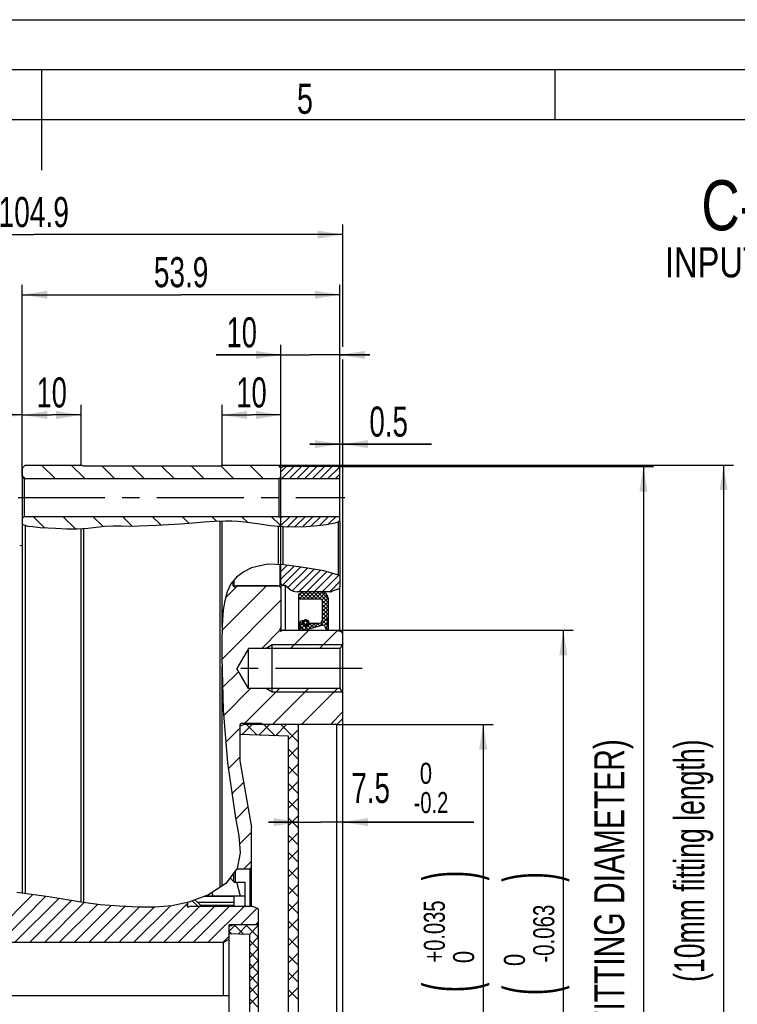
# Model space of a CAD drawing. Header units: millimetres. Extents: x 0 to 420, y 0 to 297.
# Tile 9 of 10: x 208 to 279, y 199 to 297. Entities that reach past the tile are written whole.
import ezdxf
from ezdxf.enums import TextEntityAlignment as Align

# ---------------------------------------------------------------- set-up
doc = ezdxf.new("R2010")
doc.units = ezdxf.units.MM
doc.header["$LTSCALE"] = 23.1
doc.linetypes.add('CENTER', pattern=[0.6, 0.375, -0.075, 0.075, -0.075])
doc.layers.get('0').update_dxf_attribs({"linetype": 'CONTINUOUS'})
for name, color, linetype in [('02___PRT_ALL_AXES', 7, 'CONTINUOUS'), ('7_ALL_FEATURES', 7, 'CONTINUOUS'), ('REZVALC', 7, 'CONTINUOUS')]:
    doc.layers.add(name, color=color, linetype=linetype)
doc.styles.get("Standard").update_dxf_attribs({"font": 'txt', "width": 0.8})
doc.styles.add('TEXTSTYLE_1', font='gdt', dxfattribs={"width": 0.8})
doc.dimstyles.new('DIMSTYLE_14', dxfattribs={"dimtxt": 3, "dimasz": 2.5, "dimexe": 1, "dimexo": 0, "dimgap": 0.75, "dimtad": 1, "dimdec": 3, "dimlfac": 1.7, "dimdsep": 46, "dimtxsty": 'Standard', "dimblk": '_FILLED', "dimblk1": '_FILLED', "dimblk2": '_FILLED', "dimcen": 0.09, "dimclrt": 7, "dimadec": 0, "dimazin": 0, "dimtol": 1, "dimtm": 0.046, "dimtfac": 0.7, "dimtdec": 3, "dimtofl": 0, "dimtmove": 0, "dimatfit": 3, "dimldrblk": '_FILLED', "dimfxl": 0, "dimtolj": 1, "dimarcsym": 0})
doc.dimstyles.new('DIMSTYLE_15', dxfattribs={"dimtxt": 3, "dimasz": 2.5, "dimexe": 1, "dimexo": 0, "dimgap": 0.75, "dimtad": 1, "dimdec": 3, "dimlfac": 1.7, "dimdsep": 46, "dimtxsty": 'Standard', "dimblk": '_FILLED', "dimblk1": '_FILLED', "dimblk2": '_FILLED', "dimcen": 0.09, "dimclrt": 7, "dimadec": 0, "dimazin": 0, "dimtp": 0.2, "dimtm": 0.2, "dimtfac": 1, "dimtdec": 3, "dimtofl": 0, "dimtmove": 0, "dimatfit": 3, "dimldrblk": '_FILLED', "dimfxl": 0, "dimtolj": 1, "dimarcsym": 0})
doc.dimstyles.new('DIMSTYLE_20', dxfattribs={"dimtxt": 3, "dimasz": 2.5, "dimexe": 1, "dimexo": 0, "dimgap": 0.75, "dimtad": 1, "dimdec": 4, "dimlfac": 1.7, "dimdsep": 46, "dimtxsty": 'Standard', "dimblk": '_FILLED', "dimblk1": '_FILLED', "dimblk2": '_FILLED', "dimcen": 0.09, "dimclrt": 7, "dimadec": 0, "dimazin": 0, "dimtol": 1, "dimtm": 0.1, "dimtfac": 0.7, "dimtdec": 4, "dimtofl": 0, "dimtmove": 0, "dimatfit": 3, "dimldrblk": '_FILLED', "dimfxl": 0, "dimtolj": 1, "dimarcsym": 0})
doc.dimstyles.new('DIMSTYLE_3', dxfattribs={"dimtxt": 3, "dimasz": 2.5, "dimexe": 1, "dimexo": 0, "dimgap": 0.75, "dimtad": 1, "dimdec": 3, "dimlfac": 1.7, "dimdsep": 46, "dimtxsty": 'Standard', "dimblk": '_FILLED', "dimblk1": '_FILLED', "dimblk2": '_FILLED', "dimcen": 0.09, "dimclrt": 7, "dimadec": 0, "dimazin": 0, "dimtol": 1, "dimtm": 0.2, "dimtfac": 0.7, "dimtdec": 3, "dimtofl": 0, "dimtmove": 0, "dimatfit": 3, "dimldrblk": '_FILLED', "dimfxl": 0, "dimtolj": 1, "dimarcsym": 0})
doc.dimstyles.new('DIMSTYLE_4', dxfattribs={"dimtxt": 3, "dimasz": 2.5, "dimexe": 1, "dimexo": 0, "dimgap": 0.75, "dimtad": 1, "dimdec": 3, "dimlfac": 1.7, "dimdsep": 46, "dimtxsty": 'Standard', "dimblk": '_FILLED', "dimblk1": '_FILLED', "dimblk2": '_FILLED', "dimcen": 0.09, "dimclrt": 7, "dimadec": 0, "dimazin": 0, "dimtp": 0.1, "dimtm": 0.1, "dimtfac": 1, "dimtdec": 3, "dimtofl": 0, "dimtmove": 0, "dimatfit": 3, "dimldrblk": '_FILLED', "dimfxl": 0, "dimtolj": 1, "dimarcsym": 0})
doc.dimstyles.new('DIMSTYLE_5', dxfattribs={"dimtxt": 3, "dimasz": 2.5, "dimexe": 1, "dimexo": 0, "dimgap": 0.75, "dimtad": 1, "dimdec": 3, "dimlfac": 1.7, "dimdsep": 46, "dimtxsty": 'Standard', "dimblk": '_FILLED', "dimblk1": '_FILLED', "dimblk2": '_FILLED', "dimcen": 0.09, "dimclrt": 7, "dimadec": 0, "dimazin": 0, "dimtp": 0.3, "dimtm": 0.3, "dimtfac": 1, "dimtdec": 3, "dimtofl": 0, "dimtmove": 0, "dimatfit": 3, "dimldrblk": '_FILLED', "dimfxl": 0, "dimtolj": 1, "dimarcsym": 0})
doc.dimstyles.new('DIMSTYLE_6', dxfattribs={"dimtxt": 3, "dimasz": 2.5, "dimexe": 1, "dimexo": 0, "dimgap": 0.75, "dimtad": 1, "dimdec": 3, "dimlfac": 1.7, "dimdsep": 46, "dimtxsty": 'Standard', "dimblk": '_FILLED', "dimblk1": '_FILLED', "dimblk2": '_FILLED', "dimcen": 0.09, "dimclrt": 7, "dimadec": 0, "dimazin": 0, "dimtol": 1, "dimtp": 0.035, "dimtfac": 0.7, "dimtdec": 3, "dimtofl": 0, "dimtmove": 0, "dimatfit": 3, "dimldrblk": '_FILLED', "dimfxl": 0, "dimtolj": 1, "dimarcsym": 0})
doc.dimstyles.new('DIMSTYLE_7', dxfattribs={"dimtxt": 3, "dimasz": 2.5, "dimexe": 1, "dimexo": 0, "dimgap": 0.75, "dimtad": 1, "dimdec": 3, "dimlfac": 1.7, "dimdsep": 46, "dimtxsty": 'Standard', "dimblk": '_FILLED', "dimblk1": '_FILLED', "dimblk2": '_FILLED', "dimcen": 0.09, "dimclrt": 7, "dimadec": 0, "dimazin": 0, "dimtol": 1, "dimtm": 0.063, "dimtfac": 0.7, "dimtdec": 3, "dimtofl": 0, "dimtmove": 0, "dimatfit": 3, "dimldrblk": '_FILLED', "dimfxl": 0, "dimtolj": 1, "dimarcsym": 0})

# ---------------------------------------------------------------- blocks, each defined once
blk = doc.blocks.new('_FILLED')
at = {"color": 0, "linetype": 'ByBlock'}
blk.add_solid([(0, 0), (-1, 0.16), (-1, -0.16)], dxfattribs=at)
blk = doc.blocks.new('*D5')
at = {"color": 7, "linetype": 'Continuous'}
for p, q in [((235.661, 216.927), (232.661, 216.927)), ((232.661, 216.927), (237.867, 216.927)), ((253.136, 216.927), (237.867, 216.927)), ((240.073, 216.927), (253.136, 216.927))]:
    blk.add_line(p, q, dxfattribs=at)
at = {"color": 7, "linetype": 'Continuous', "xscale": 2.5, "yscale": 2.5, "zscale": 2.5}
blk.add_blockref('_FILLED', (235.661, 216.927), dxfattribs=at)
at = {"color": 7, "linetype": 'Continuous', "xscale": 2.5, "yscale": 2.5, "zscale": 2.5, "rotation": 180}
blk.add_blockref('_FILLED', (240.073, 216.927), dxfattribs=at)
at = {"color": 7, "linetype": 'Continuous'}
for s, height, width, p in [(' 0', 2.1, 0.785714, (247.136, 220.752)), ('7.5', 3, 0.690476, (240.922, 218.84)), ('-0.2', 2.1, 0.714286, (247.136, 217.827))]:
    blk.add_text(s, height=height, dxfattribs=dict(at, width=width)).set_placement(p)
blk = doc.blocks.new('*D6')
at = {"color": 7, "linetype": 'Continuous'}
for p, q in [((239.779, 251.236), (239.779, 255.646)), ((240.073, 235.56), (240.073, 255.646)), ((239.779, 254.646), (236.779, 254.646)), ((236.779, 254.646), (239.926, 254.646)), ((248.935, 254.646), (239.926, 254.646)), ((240.073, 254.646), (248.935, 254.646))]:
    blk.add_line(p, q, dxfattribs=at)
at = {"color": 7, "linetype": 'Continuous', "xscale": 2.5, "yscale": 2.5, "zscale": 2.5}
blk.add_blockref('_FILLED', (239.779, 254.646), dxfattribs=at)
at = {"color": 7, "linetype": 'Continuous', "xscale": 2.5, "yscale": 2.5, "zscale": 2.5, "rotation": 180}
blk.add_blockref('_FILLED', (240.073, 254.646), dxfattribs=at)
at = {"color": 7, "linetype": 'Continuous', "width": 0.690476}
blk.add_text('0.5', height=3, dxfattribs=at).set_placement((242.72, 255.396))
blk = doc.blocks.new('*D7')
at = {"color": 7, "linetype": 'Continuous'}
for p, q in [((178.367, 238.797), (178.367, 276.555)), ((240.073, 264.368), (240.073, 276.555)), ((178.367, 275.555), (209.22, 275.555)), ((240.073, 275.555), (209.22, 275.555)), ((240.073, 232.109), (240.073, 263.108))]:
    blk.add_line(p, q, dxfattribs=at)
at = {"color": 7, "linetype": 'Continuous', "xscale": 2.5, "yscale": 2.5, "zscale": 2.5, "rotation": 180}
blk.add_blockref('_FILLED', (178.367, 275.555), dxfattribs=at)
at = {"color": 7, "linetype": 'Continuous', "xscale": 2.5, "yscale": 2.5, "zscale": 2.5}
blk.add_blockref('_FILLED', (240.073, 275.555), dxfattribs=at)
at = {"color": 7, "linetype": 'Continuous', "width": 0.7}
blk.add_text('104.9', height=3, dxfattribs=at).set_placement((209.22, 276.305), align=Align.CENTER)
blk = doc.blocks.new('*D8')
at = {"color": 7, "linetype": 'Continuous'}
for p, q in [((208.073, 252.261), (208.073, 270.555)), ((239.779, 251.591), (239.779, 270.555)), ((208.073, 269.555), (223.926, 269.555)), ((239.779, 269.555), (223.926, 269.555))]:
    blk.add_line(p, q, dxfattribs=at)
at = {"color": 7, "linetype": 'Continuous', "xscale": 2.5, "yscale": 2.5, "zscale": 2.5, "rotation": 180}
blk.add_blockref('_FILLED', (208.073, 269.555), dxfattribs=at)
at = {"color": 7, "linetype": 'Continuous', "xscale": 2.5, "yscale": 2.5, "zscale": 2.5}
blk.add_blockref('_FILLED', (239.779, 269.555), dxfattribs=at)
at = {"color": 7, "linetype": 'Continuous', "width": 0.696429}
blk.add_text('53.9', height=3, dxfattribs=at).set_placement((223.926, 270.305), align=Align.CENTER)
blk = doc.blocks.new('*D9')
at = {"color": 7, "linetype": 'Continuous'}
for p, q in [((239.484, 226.673), (255.073, 226.673)), ((254.073, 226.673), (254.073, 197.261)), ((254.073, 167.849), (254.073, 197.261)), ((243.881, 167.849), (255.073, 167.849))]:
    blk.add_line(p, q, dxfattribs=at)
at = {"color": 7, "linetype": 'Continuous', "xscale": 2.5, "yscale": 2.5, "zscale": 2.5}
for p, rotation in [((254.073, 226.673), 90), ((254.073, 167.849), 270)]:
    blk.add_blockref('_FILLED', p, dxfattribs=dict(at, rotation=rotation))
at = {"color": 7, "linetype": 'Continuous'}
for s, height, width, p in [(')', 5.025, 0.428571, (253.173, 211.588)), ('+0.035', 2.1, 0.714286, (250.248, 206.011)), (' 0', 2.1, 0.785714, (253.173, 203.161)), ('(', 5.025, 0.428571, (253.173, 200.434)), ('100 H7', 3, 0.75, (252.16, 192.608))]:
    blk.add_text(s, height=height, rotation=90, dxfattribs=dict(at, width=width)).set_placement(p, align=Align.CENTER)
at = {"color": 7, "linetype": 'Continuous', "style": 'TEXTSTYLE_1'}
blk.add_text('n', height=3, rotation=90, dxfattribs=at).set_placement((252.16, 183.858), align=Align.CENTER)
blk = doc.blocks.new('*D10')
at = {"color": 7, "linetype": 'Continuous'}
for p, q in [((239.484, 236.085), (263.073, 236.085)), ((262.073, 236.085), (262.073, 197.261)), ((262.073, 158.438), (262.073, 197.261)), ((239.484, 158.438), (263.073, 158.438))]:
    blk.add_line(p, q, dxfattribs=at)
at = {"color": 7, "linetype": 'Continuous', "xscale": 2.5, "yscale": 2.5, "zscale": 2.5}
for p, rotation in [((262.073, 236.085), 90), ((262.073, 158.438), 270)]:
    blk.add_blockref('_FILLED', p, dxfattribs=dict(at, rotation=rotation))
at = {"color": 7, "linetype": 'Continuous'}
for s, height, width, p in [(')', 5.025, 0.428571, (261.173, 211.449)), ('-0.063', 2.1, 0.72619, (261.173, 205.797)), (' 0', 2.1, 0.785714, (258.248, 202.872)), ('(', 5.025, 0.428571, (261.173, 200.145)), ('132 h8', 3, 0.72619, (260.16, 192.533))]:
    blk.add_text(s, height=height, rotation=90, dxfattribs=dict(at, width=width)).set_placement(p, align=Align.CENTER)
at = {"color": 7, "linetype": 'Continuous', "style": 'TEXTSTYLE_1'}
blk.add_text('n', height=3, rotation=90, dxfattribs=at).set_placement((260.16, 183.997), align=Align.CENTER)
blk = doc.blocks.new('*D27')
at = {"color": 7, "linetype": 'Continuous'}
for p, q in [((233.602, 252.555), (279.073, 252.555)), ((278.073, 252.555), (278.073, 197.261)), ((278.073, 141.967), (278.073, 197.261)), ((233.602, 141.967), (245.194, 141.967)), ((246.01, 141.967), (279.073, 141.967))]:
    blk.add_line(p, q, dxfattribs=at)
at = {"color": 7, "linetype": 'Continuous', "xscale": 2.5, "yscale": 2.5, "zscale": 2.5}
for p, rotation in [((278.073, 252.555), 90), ((278.073, 141.967), 270)]:
    blk.add_blockref('_FILLED', p, dxfattribs=dict(at, rotation=rotation))
at = {"color": 7, "linetype": 'Continuous'}
for s, height, width, p in [(' (10mm fitting length)', 3, 0.661255, (276.16, 212.708)), (')', 5.025, 0.428571, (277.173, 189.809)), ('-0.046', 2.1, 0.738095, (277.173, 184.083)), (' 0', 2.1, 0.785714, (274.248, 181.083)), ('(', 5.025, 0.428571, (277.173, 178.356)), ('188 h7', 3, 0.738095, (276.16, 170.636))]:
    blk.add_text(s, height=height, rotation=90, dxfattribs=dict(at, width=width)).set_placement(p, align=Align.CENTER)
at = {"color": 7, "linetype": 'Continuous', "style": 'TEXTSTYLE_1'}
blk.add_text('n', height=3, rotation=90, dxfattribs=at).set_placement((276.16, 161.993), align=Align.CENTER)
blk = doc.blocks.new('*D36')
at = {"color": 7, "linetype": 'Continuous'}
for p, q in [((208.073, 251.379), (208.073, 258.555)), ((213.955, 252.555), (213.955, 258.555)), ((208.073, 257.555), (211.014, 257.555)), ((213.955, 257.555), (211.014, 257.555))]:
    blk.add_line(p, q, dxfattribs=at)
at = {"color": 7, "linetype": 'Continuous', "xscale": 2.5, "yscale": 2.5, "zscale": 2.5, "rotation": 180}
blk.add_blockref('_FILLED', (208.073, 257.555), dxfattribs=at)
at = {"color": 7, "linetype": 'Continuous', "xscale": 2.5, "yscale": 2.5, "zscale": 2.5}
blk.add_blockref('_FILLED', (213.955, 257.555), dxfattribs=at)
at = {"color": 7, "linetype": 'Continuous', "width": 0.678571}
blk.add_text('10', height=3, dxfattribs=at).set_placement((211.014, 258.305), align=Align.CENTER)
blk = doc.blocks.new('*D37')
at = {"color": 7, "linetype": 'Continuous'}
for p, q in [((228.014, 252.555), (228.014, 258.555)), ((233.896, 252.261), (233.896, 258.555)), ((228.014, 257.555), (230.955, 257.555)), ((233.896, 257.555), (230.955, 257.555))]:
    blk.add_line(p, q, dxfattribs=at)
at = {"color": 7, "linetype": 'Continuous', "xscale": 2.5, "yscale": 2.5, "zscale": 2.5, "rotation": 180}
blk.add_blockref('_FILLED', (228.014, 257.555), dxfattribs=at)
at = {"color": 7, "linetype": 'Continuous', "xscale": 2.5, "yscale": 2.5, "zscale": 2.5}
blk.add_blockref('_FILLED', (233.896, 257.555), dxfattribs=at)
at = {"color": 7, "linetype": 'Continuous', "width": 0.678571}
blk.add_text('10', height=3, dxfattribs=at).set_placement((230.955, 258.305), align=Align.CENTER)
blk = doc.blocks.new('*D47')
at = {"color": 7, "linetype": 'Continuous'}
for p, q in [((201.014, 244.614), (201.014, 258.555)), ((208.073, 252.261), (208.073, 258.555)), ((201.014, 257.555), (204.543, 257.555)), ((208.073, 257.555), (204.543, 257.555))]:
    blk.add_line(p, q, dxfattribs=at)
at = {"color": 7, "linetype": 'Continuous', "xscale": 2.5, "yscale": 2.5, "zscale": 2.5, "rotation": 180}
blk.add_blockref('_FILLED', (201.014, 257.555), dxfattribs=at)
at = {"color": 7, "linetype": 'Continuous', "xscale": 2.5, "yscale": 2.5, "zscale": 2.5}
blk.add_blockref('_FILLED', (208.073, 257.555), dxfattribs=at)
at = {"color": 7, "linetype": 'Continuous', "width": 0.678571}
blk.add_text('12', height=3, dxfattribs=at).set_placement((204.543, 258.305), align=Align.CENTER)
blk = doc.blocks.new('*D49')
at = {"color": 7, "linetype": 'Continuous'}
for p, q in [((233.896, 251.202), (233.896, 264.555)), ((239.779, 251.202), (239.779, 264.555)), ((233.896, 263.555), (227.424, 263.555)), ((227.424, 263.555), (236.837, 263.555)), ((242.779, 263.555), (236.837, 263.555)), ((239.779, 263.555), (242.779, 263.555))]:
    blk.add_line(p, q, dxfattribs=at)
at = {"color": 7, "linetype": 'Continuous', "xscale": 2.5, "yscale": 2.5, "zscale": 2.5}
blk.add_blockref('_FILLED', (233.896, 263.555), dxfattribs=at)
at = {"color": 7, "linetype": 'Continuous', "xscale": 2.5, "yscale": 2.5, "zscale": 2.5, "rotation": 180}
blk.add_blockref('_FILLED', (239.779, 263.555), dxfattribs=at)
at = {"color": 7, "linetype": 'Continuous', "width": 0.678571}
blk.add_text('10', height=3, dxfattribs=at).set_placement((231.495, 264.305), align=Align.RIGHT)
blk = doc.blocks.new('*D55')
at = {"color": 7, "linetype": 'Continuous'}
for p, q in [((239.625, 252.408), (271.073, 252.408)), ((270.073, 252.408), (270.073, 197.261)), ((270.073, 142.114), (270.073, 197.261)), ((239.567, 142.114), (244.953, 142.114)), ((245.706, 142.114), (271.073, 142.114))]:
    blk.add_line(p, q, dxfattribs=at)
at = {"color": 7, "linetype": 'Continuous', "xscale": 2.5, "yscale": 2.5, "zscale": 2.5}
for p, rotation in [((270.073, 252.408), 90), ((270.073, 142.114), 270)]:
    blk.add_blockref('_FILLED', p, dxfattribs=dict(at, rotation=rotation))
at = {"color": 7, "linetype": 'Continuous'}
for s, height, width, p in [(' (NO FITTING DIAMETER)', 3, 0.745671, (268.16, 207.179)), ('-0.1', 2.1, 0.660714, (269.173, 179.797)), (' 0', 2.1, 0.785714, (266.248, 178.672)), ('187.5', 3, 0.685714, (268.16, 171.879))]:
    blk.add_text(s, height=height, rotation=90, dxfattribs=dict(at, width=width)).set_placement(p, align=Align.CENTER)
at = {"color": 7, "linetype": 'Continuous', "style": 'TEXTSTYLE_1'}
blk.add_text('n', height=3, rotation=90, dxfattribs=at).set_placement((268.16, 164.736), align=Align.CENTER)

msp = doc.modelspace()

# ---------------------------------------------------------------- linework, layer by layer
at = {"color": 7, "linetype": 'Continuous'}
for p, q in [((10, 297), (410, 297)), ((415, 292), (15, 292)), ((210, 292), (210, 282)), ((261.25, 287), (261.25, 292)), ((410, 287), (20, 287)), ((208.366838, 252.55529), (208.07272, 252.261172)), ((208.366838, 252.55529), (213.955073, 252.55529)), ((209.990023, 252.55529), (211.342964, 251.202349)), ((212.959871, 252.55529), (214.312812, 251.202349)), ((214.181071, 252.437643), (213.955073, 252.55529)), ((227.787899, 252.437643), (228.013897, 252.55529)), ((228.013897, 252.55529), (233.602132, 252.55529)), ((230.778962, 252.55529), (232.131903, 251.202349)), ((233.602132, 252.55529), (233.896249, 252.261172)), ((208.07272, 252.261172), (208.07272, 209.832406)), ((227.787899, 252.437643), (214.181071, 252.437643)), ((216.047367, 252.437643), (217.282661, 251.202349)), ((219.017215, 252.437643), (220.252509, 251.202349)), ((221.987064, 252.437643), (223.222358, 251.202349)), ((224.956912, 252.437643), (226.192206, 251.202349)), ((227.879221, 252.485182), (229.162055, 251.202349)), ((234.072724, 252.408231), (233.896249, 252.231756)), ((234.413754, 252.408231), (233.896249, 251.890726)), ((233.896249, 240.73176), (233.896249, 252.261172)), ((235.179306, 252.408231), (233.973423, 251.202349)), ((239.602114, 252.408231), (234.072724, 252.408231)), ((235.944857, 252.408231), (234.738975, 251.202349)), ((236.710409, 252.408231), (235.504527, 251.202349)), ((237.475961, 252.408231), (236.270078, 251.202349)), ((238.241512, 252.408231), (237.03563, 251.202349)), ((239.007064, 252.408231), (237.801182, 251.202349)), ((239.687365, 252.32298), (238.566733, 251.202349)), ((239.778602, 251.648666), (239.332285, 251.202349)), ((239.602114, 252.408231), (239.778602, 252.231743)), ((239.778602, 246.914406), (239.778602, 252.231743)), ((208.07272, 251.502744), (208.373116, 251.202349)), ((208.07272, 251.378819), (208.249191, 251.202349)), ((208.249191, 251.202349), (208.249191, 247.437643)), ((208.249191, 251.202349), (233.719779, 251.202349)), ((233.896249, 251.378819), (233.719779, 251.202349)), ((233.719779, 247.437643), (233.719779, 251.202349)), ((233.896249, 251.202349), (239.778602, 251.202349)), ((208.07272, 247.261172), (208.249191, 247.437643)), ((208.254302, 246.557014), (208.07272, 246.657916)), ((208.249191, 247.437643), (233.719779, 247.437643)), ((209.167973, 247.437643), (210.335638, 246.269977)), ((212.137821, 247.437643), (213.419909, 246.155555)), ((215.10767, 247.437643), (216.133695, 246.411617)), ((218.077518, 247.437643), (219.080128, 246.435033)), ((221.047367, 247.437643), (221.921893, 246.563117)), ((223.882123, 246.671202), (222.678796, 246.604333)), ((225.085015, 246.754302), (223.882123, 246.671202)), ((224.017215, 247.437643), (224.725399, 246.729459)), ((226.18004, 246.848755), (225.085015, 246.754302)), ((227.275192, 246.932696), (226.18004, 246.848755)), ((226.987064, 247.437643), (227.484912, 246.939795)), ((228.371319, 246.969798), (227.275192, 246.932696)), ((227.787899, 246.95005), (227.787899, 210.414449)), ((228.013897, 236.431667), (228.013897, 246.9577)), ((229.000504, 246.957492), (228.371319, 246.969798)), ((229.629347, 246.92064), (229.000504, 246.957492)), ((230.256903, 246.86205), (229.629347, 246.92064)), ((229.956912, 247.437643), (230.574515, 246.82004)), ((231.550202, 246.690987), (230.256903, 246.86205)), ((232.840869, 246.506728), (231.550202, 246.690987)), ((232.926761, 247.437643), (233.784984, 246.579419)), ((233.896249, 247.261172), (233.719779, 247.437643)), ((234.036476, 247.437643), (233.896249, 247.297416)), ((234.802028, 247.437643), (233.896249, 246.531865)), ((233.896249, 247.437643), (239.778602, 247.437643)), ((235.567579, 247.437643), (234.4986, 246.368664)), ((236.333131, 247.437643), (235.246581, 246.351093)), ((237.098682, 247.437643), (236.041271, 246.380231)), ((237.864234, 247.437643), (236.857351, 246.43076)), ((238.629786, 247.437643), (237.695983, 246.50384)), ((239.2627, 246.747239), (238.400363, 246.584009)), ((239.395337, 247.437643), (238.574705, 246.61701)), ((239.778602, 246.914406), (239.2627, 246.747239)), ((239.778602, 247.055356), (239.570088, 246.846841)), ((208.658991, 246.442877), (208.254302, 246.557014)), ((208.366838, 246.525275), (208.366838, 209.794145)), ((209.084488, 246.377186), (208.658991, 246.442877)), ((209.868419, 246.29914), (209.084488, 246.377186)), ((210.636542, 246.251196), (209.868419, 246.29914)), ((211.401063, 246.215564), (210.636542, 246.251196)), ((212.47509, 246.168221), (211.401063, 246.215564)), ((213.555873, 246.153732), (212.47509, 246.168221)), ((214.633493, 246.215564), (213.555873, 246.153732)), ((213.955073, 208.93263), (213.955073, 246.176638)), ((214.181071, 246.189605), (214.181071, 208.903523)), ((215.190911, 246.287394), (214.633493, 246.215564)), ((215.746901, 246.367352), (215.190911, 246.287394)), ((216.303581, 246.431059), (215.746901, 246.367352)), ((217.144941, 246.463865), (216.303581, 246.431059)), ((217.989888, 246.4491), (217.144941, 246.463865)), ((218.835651, 246.431059), (217.989888, 246.4491)), ((219.716669, 246.445379), (218.835651, 246.431059)), ((220.596346, 246.487061), (219.716669, 246.445379)), ((221.475469, 246.538807), (220.596346, 246.487061)), ((222.678796, 246.604333), (221.475469, 246.538807)), ((234.135819, 246.377186), (232.840869, 246.506728)), ((233.602132, 246.430574), (233.602132, 242.627935)), ((235.267683, 246.350598), (234.135819, 246.377186)), ((236.401274, 246.394021), (235.267683, 246.350598)), ((237.52987, 246.484933), (236.401274, 246.394021)), ((238.400363, 246.584009), (237.52987, 246.484933)), ((230.177182, 241.90924), (229.4702, 241.369343)), ((230.965367, 242.305396), (230.177182, 241.90924)), ((232.540464, 242.653051), (230.965367, 242.305396)), ((234.193356, 242.613949), (232.540464, 242.653051)), ((234.526939, 242.569244), (233.896249, 241.938555)), ((235.20202, 242.478774), (233.896249, 241.173003)), ((235.877102, 242.388303), (234.047657, 240.558858)), ((235.926249, 242.381717), (234.193356, 242.613949)), ((236.53584, 242.28149), (234.577837, 240.323487)), ((237.193294, 242.173393), (235.029084, 240.009182)), ((237.850749, 242.065296), (235.693684, 239.908231)), ((238.157713, 242.014826), (235.926249, 242.381717)), ((238.475224, 241.924219), (236.459236, 239.908231)), ((239.070815, 241.754258), (237.224787, 239.908231)), ((239.778602, 241.55228), (238.157713, 242.014826)), ((229.4702, 241.369343), (228.904693, 240.702649)), ((229.190367, 240.927099), (229.099306, 240.752172)), ((239.666405, 241.584297), (237.990339, 239.908231)), ((239.778602, 240.930943), (238.755891, 239.908231)), ((239.778602, 241.55228), (239.778602, 240.435324)), ((232.437, 240.496466), (228.005125, 236.064591)), ((228.511452, 239.900034), (228.276484, 239.021167)), ((229.549945, 240.496466), (228.350138, 239.296659)), ((228.904693, 240.702649), (228.511452, 239.900034)), ((229.190367, 240.614113), (229.190367, 240.581177)), ((229.535089, 240.496466), (229.416661, 240.434817)), ((233.602131, 240.496466), (229.535089, 240.496466)), ((233.602131, 240.496466), (233.780135, 240.431678)), ((233.896249, 240.624962), (233.896249, 240.372135)), ((233.896249, 240.26585), (233.896249, 235.996556)), ((234.301585, 240.55529), (234.07272, 240.55529)), ((234.301585, 240.55529), (234.301585, 236.084701)), ((234.7447, 240.183473), (234.301585, 240.55529)), ((238.844389, 239.908231), (235.50092, 239.908231)), ((235.660955, 239.672937), (236.131544, 239.908231)), ((235.993076, 239.838997), (235.660955, 239.506876)), ((236.454877, 239.908231), (235.748995, 239.202349)), ((236.014055, 239.849486), (236.661193, 239.202349)), ((236.847445, 239.908231), (236.141562, 239.202349)), ((236.347878, 239.908231), (237.05376, 239.202349)), ((237.240012, 239.908231), (236.53413, 239.202349)), ((236.740445, 239.908231), (237.446327, 239.202349)), ((237.632579, 239.908231), (236.926697, 239.202349)), ((237.133012, 239.908231), (237.839139, 239.202105)), ((238.018597, 239.901681), (237.319264, 239.202349)), ((237.52558, 239.908231), (238.602132, 238.831679)), ((238.310466, 239.800982), (237.711832, 239.202349)), ((237.918147, 239.908231), (238.602132, 239.224246)), ((239.585079, 240.158944), (238.944983, 239.925968)), ((239.778602, 235.941038), (239.778602, 240.329254)), ((233.896249, 239.068659), (227.994781, 233.167191)), ((228.276484, 239.021167), (228.14148, 238.107727)), ((235.660955, 239.672937), (235.660955, 236.084701)), ((235.660955, 239.417451), (235.876058, 239.202349)), ((235.660955, 239.202349), (237.837426, 239.202349)), ((235.752343, 239.718631), (236.268625, 239.202349)), ((238.503186, 239.601135), (237.997808, 239.095758)), ((238.013653, 239.027591), (238.602132, 238.439111)), ((238.5978, 239.303183), (238.013897, 238.719279)), ((238.013897, 239.025878), (238.013897, 237.084701)), ((238.602132, 238.914947), (238.013897, 238.326711)), ((238.602132, 239.261172), (238.602132, 236.31315)), ((228.14148, 238.107727), (228.015846, 236.51326)), ((238.013897, 238.634779), (238.602132, 238.046544)), ((238.602132, 238.522379), (238.013897, 237.934144)), ((238.013897, 238.242212), (238.602132, 237.653977)), ((238.602132, 238.129812), (238.013897, 237.541577)), ((238.013897, 237.849645), (238.575037, 237.288504)), ((235.778602, 236.826984), (235.778602, 236.084701)), ((235.893153, 236.991102), (235.791119, 236.889068)), ((235.805147, 236.917855), (236.553594, 236.169409)), ((236.228614, 236.933996), (236.064802, 236.770184)), ((236.114207, 237.001362), (236.210027, 236.905542)), ((236.870336, 236.790584), (236.19547, 236.115717)), ((236.423942, 237.129325), (236.259826, 236.965208)), ((236.373322, 237.134815), (236.674916, 236.833221)), ((236.645875, 236.95869), (236.539676, 236.852491)), ((237.262904, 236.790584), (236.675711, 236.203391)), ((236.688313, 236.790584), (237.719779, 236.790584)), ((236.717553, 236.790584), (237.167809, 236.340328)), ((237.110121, 236.790584), (237.474916, 236.425788)), ((237.655471, 236.790584), (237.219639, 236.354751)), ((237.502688, 236.790584), (237.782024, 236.511248)), ((238.5875, 237.330045), (237.763567, 236.506112)), ((237.858686, 236.827153), (238.106208, 236.579631)), ((238.012009, 237.066397), (238.568332, 236.510075)), ((238.602132, 237.737244), (238.013897, 237.149009)), ((238.013897, 237.457077), (238.527252, 236.943722)), ((238.533006, 236.882983), (238.196193, 236.546171)), ((238.513897, 237.084701), (238.602132, 237.378819)), ((238.513897, 237.084701), (238.602132, 236.153276)), ((228.015846, 236.51326), (227.978183, 234.937104)), ((233.786482, 236.071836), (231.975818, 234.261172)), ((233.896249, 236.368899), (233.791895, 236.168437)), ((234.094536, 236.084701), (233.950573, 236.009759)), ((234.094536, 236.084701), (239.484484, 236.084701)), ((236.686403, 236.084701), (234.862873, 234.261172)), ((236.051477, 236.75686), (235.778602, 236.483985)), ((235.778602, 236.551833), (236.241011, 236.089424)), ((235.778602, 236.356396), (236.249191, 236.084701)), ((236.224694, 236.537509), (235.946592, 236.259407)), ((236.341239, 236.654054), (236.235346, 236.548161)), ((236.249191, 236.084701), (238.009641, 236.574588)), ((236.445362, 236.670208), (236.541296, 236.574274)), ((236.552685, 236.562885), (236.860701, 236.254869)), ((239.549716, 236.060959), (237.749929, 234.261172)), ((238.285969, 236.447346), (238.455073, 236.084701)), ((238.327451, 236.358388), (238.554687, 236.131152)), ((238.566976, 236.524387), (238.350833, 236.308244)), ((238.455073, 236.084701), (238.602132, 236.153276)), ((238.600946, 236.16579), (238.576464, 236.141307)), ((238.602132, 236.153276), (238.602132, 236.084701)), ((239.484484, 236.084701), (239.879197, 235.941038)), ((227.978183, 234.937104), (227.988838, 233.375809)), ((240.07272, 158.857687), (240.07272, 235.664658)), ((230.660955, 234.261172), (229.506255, 232.261172)), ((230.660955, 230.261172), (230.660955, 234.261172)), ((239.801026, 234.261172), (230.660955, 234.261172)), ((233.013897, 234.614113), (232.402584, 234.261172)), ((233.013897, 229.908231), (233.013897, 234.614113)), ((240.004797, 234.614113), (233.013897, 234.614113)), ((240.07272, 234.73176), (239.801026, 234.261172)), ((239.801026, 230.261172), (239.801026, 234.261172)), ((227.988838, 233.375809), (228.138302, 228.129601)), ((228.013897, 210.562867), (228.013897, 232.496244)), ((229.678127, 231.963481), (228.074755, 230.360109)), ((230.660955, 230.261172), (229.506255, 232.261172)), ((230.862873, 230.261172), (228.180586, 227.578885)), ((233.749929, 230.261172), (230.279341, 226.790584)), ((239.801026, 230.261172), (230.660955, 230.261172)), ((233.013897, 229.908231), (232.402584, 230.261172)), ((236.636985, 230.261172), (233.04875, 226.672937)), ((239.524041, 230.261172), (235.935805, 226.672937)), ((240.07272, 229.790584), (239.801026, 230.261172)), ((240.004797, 229.908231), (233.013897, 229.908231)), ((228.138302, 228.129601), (228.544129, 222.844106)), ((240.07272, 227.922796), (238.822861, 226.672937)), ((240.07272, 227.261172), (239.484485, 226.672937)), ((229.778602, 226.289845), (228.386451, 224.897694)), ((230.249191, 226.672937), (229.778602, 226.501657)), ((229.778602, 226.55529), (229.778602, 223.050915)), ((230.013897, 226.790584), (231.905546, 226.790584)), ((231.030681, 226.672937), (230.022176, 225.664431)), ((239.484485, 226.672937), (230.249191, 226.672937)), ((230.467138, 226.672937), (231.528237, 225.611838)), ((232.74421, 226.672937), (231.677886, 225.606612)), ((231.905546, 226.790584), (231.905546, 226.672937)), ((231.905546, 226.790584), (232.131544, 226.672937)), ((232.180667, 226.672937), (233.303769, 225.549835)), ((234.457739, 226.672937), (233.333596, 225.548794)), ((233.894196, 226.672937), (235.660955, 224.906178)), ((235.660955, 226.162624), (234.660955, 225.162624)), ((235.660955, 226.55529), (235.543308, 226.672937)), ((235.660955, 167.967054), (235.660955, 226.55529)), ((239.484485, 167.849407), (239.484485, 226.672937)), ((234.660955, 225.502441), (229.778602, 225.672937)), ((234.660955, 169.019903), (234.660955, 225.502441)), ((235.660955, 224.449095), (234.660955, 223.449095)), ((234.660955, 224.192649), (235.660955, 223.192649)), ((229.778602, 223.40279), (228.631729, 222.255916)), ((229.778602, 223.050915), (230.955073, 216.378819)), ((228.544129, 222.844106), (229.36262, 217.348345)), ((235.660955, 222.735566), (234.660955, 221.735566)), ((234.660955, 222.47912), (235.660955, 221.47912)), ((230.158617, 220.895748), (229.005966, 219.743098)), ((235.660955, 221.022037), (234.660955, 220.022037)), ((234.660955, 220.765591), (235.660955, 219.765591)), ((235.660955, 219.308508), (234.660955, 218.308508)), ((230.591375, 218.441451), (229.383572, 217.233648)), ((234.660955, 219.052062), (235.660955, 218.052062)), ((229.36262, 217.348345), (229.686781, 215.573745)), ((235.660955, 217.594979), (234.660955, 216.594979)), ((234.660955, 217.338533), (235.660955, 216.338533)), ((230.955073, 208.513819), (230.955073, 216.378819)), ((229.686781, 215.573745), (229.819943, 213.861439)), ((230.955073, 215.918093), (229.753449, 214.716469)), ((235.660955, 215.88145), (234.660955, 214.88145)), ((234.660955, 215.625004), (235.660955, 214.625004)), ((229.819943, 213.861439), (229.515263, 212.311142)), ((235.660955, 214.167921), (234.660955, 213.167921)), ((234.660955, 213.911475), (235.660955, 212.911475)), ((229.515263, 212.311142), (228.395621, 210.813553)), ((229.477904, 212.261172), (230.778602, 212.261172)), ((230.955073, 213.031037), (230.185208, 212.261172)), ((230.955073, 212.437643), (230.778602, 212.261172)), ((230.778602, 212.261172), (230.778602, 208.513819)), ((235.660955, 212.454392), (234.660955, 211.454392)), ((229.237426, 210.937643), (228.808827, 211.366241)), ((229.190367, 210.984701), (229.190367, 211.876574)), ((229.366838, 210.937643), (229.366838, 212.112614)), ((234.660955, 212.197946), (235.660955, 211.197946)), ((228.395621, 210.813553), (226.675926, 209.684195)), ((229.237426, 210.937643), (230.296249, 210.937643)), ((229.866418, 209.525878), (229.488137, 210.937643)), ((230.296249, 210.937643), (230.296249, 208.513819)), ((235.660955, 210.740863), (234.660955, 209.740863)), ((234.660955, 210.484417), (235.660955, 209.484417)), ((209.125129, 209.695502), (203.749623, 204.319996)), ((210.439121, 209.524569), (205.822783, 204.908231)), ((211.716678, 209.317202), (207.307707, 204.908231)), ((210.734342, 209.486165), (207.53457, 209.902412)), ((213.945011, 208.933926), (210.734342, 209.486165)), ((226.675926, 209.684195), (224.691044, 208.933926)), ((229.237426, 209.519971), (226.241463, 209.519971)), ((230.296249, 209.525878), (226.257089, 209.525878)), ((227.142486, 209.525878), (227.036598, 209.921055)), ((229.237426, 208.614944), (229.237426, 209.519971)), ((212.983677, 209.099277), (208.792631, 204.908231)), ((214.262376, 208.893052), (210.277556, 204.908231)), ((215.577873, 208.723624), (211.76248, 204.908231)), ((216.935818, 208.596645), (213.247404, 204.908231)), ((215.865935, 208.686524), (213.945011, 208.933926)), ((218.326758, 208.502661), (214.732328, 204.908231)), ((217.780784, 208.52566), (215.865935, 208.686524)), ((219.75469, 208.445668), (216.217253, 204.908231)), ((221.243806, 208.44986), (217.702177, 204.908231)), ((219.68437, 208.44547), (217.780784, 208.52566)), ((222.85454, 208.57567), (219.187101, 204.908231)), ((221.337635, 208.450125), (219.68437, 208.44547)), ((224.590367, 208.826573), (220.672025, 204.908231)), ((222.999483, 208.587666), (221.337635, 208.450125)), ((225.762538, 208.513819), (222.15695, 204.908231)), ((224.691044, 208.933926), (222.999483, 208.587666)), ((227.247462, 208.513819), (223.641874, 204.908231)), ((224.590367, 208.71443), (224.544836, 208.626966)), ((224.590367, 208.470893), (224.590367, 208.913318)), ((224.790978, 208.513819), (224.703514, 208.468288)), ((231.07272, 208.513819), (224.790978, 208.513819)), ((225.038047, 209.06509), (225.594927, 208.543287)), ((228.732386, 208.513819), (225.126798, 204.908231)), ((225.594927, 208.902634), (225.301803, 209.164788)), ((229.237426, 208.902634), (225.594927, 208.902634)), ((225.594927, 208.902634), (225.884485, 208.614944)), ((225.630796, 208.513819), (225.594927, 208.543287)), ((229.237426, 208.614944), (225.884485, 208.614944)), ((225.884485, 208.614944), (225.884485, 208.513819)), ((230.217311, 208.513819), (226.611722, 204.908231)), ((231.534222, 208.345807), (229.861352, 206.672937)), ((231.072707, 208.513784), (231.544841, 208.341942)), ((235.660955, 209.027334), (234.660955, 208.027334)), ((234.660955, 208.770888), (235.660955, 207.770888)), ((231.660955, 186.346231), (231.660955, 208.176114)), ((235.660955, 207.313805), (234.660955, 206.313805)), ((229.190367, 206.672937), (228.719779, 206.501657)), ((229.353397, 206.672937), (228.719779, 206.039319)), ((231.543308, 206.672937), (228.719779, 206.672937)), ((228.719779, 187.849407), (228.719779, 206.672937)), ((229.227571, 206.672937), (230.160226, 205.740282)), ((230.522003, 206.672937), (229.608612, 205.759545)), ((230.396178, 206.672937), (231.660955, 205.408159)), ((231.616959, 206.599286), (230.737786, 205.720113)), ((231.660955, 206.987615), (231.346277, 206.672937)), ((231.660955, 206.842649), (231.367002, 206.672937)), ((231.660955, 206.55529), (231.543308, 206.672937)), ((234.660955, 207.057359), (235.660955, 206.057359)), ((228.719779, 205.531363), (228.096647, 204.908231)), ((228.719779, 206.012122), (228.949334, 205.782568)), ((230.778602, 205.718688), (228.719779, 205.790584)), ((230.778602, 188.803656), (230.778602, 205.718688)), ((231.660955, 205.474676), (230.778602, 204.592323)), ((235.660955, 205.600276), (234.660955, 204.600276)), ((228.131544, 204.908231), (205.190367, 204.908231)), ((228.131544, 204.908231), (228.719779, 205.247849)), ((228.131544, 204.908231), (228.131544, 199.614113)), ((230.778602, 205.121905), (231.660955, 204.239553)), ((234.660955, 205.34383), (235.660955, 204.34383)), ((231.660955, 204.306069), (230.778602, 203.423717)), ((230.778602, 203.953299), (231.660955, 203.070946)), ((235.660955, 203.886747), (234.660955, 202.886747)), ((234.660955, 203.630301), (235.660955, 202.630301)), ((231.660955, 203.137463), (230.778602, 202.25511)), ((230.778602, 202.784692), (231.660955, 201.90234)), ((231.660955, 201.968856), (230.778602, 201.086504)), ((230.778602, 201.616086), (231.660955, 200.733733)), ((235.660955, 202.173218), (234.660955, 201.173218)), ((234.660955, 201.916772), (235.660955, 200.916772)), ((231.660955, 200.80025), (230.778602, 199.917897)), ((230.778602, 200.44748), (231.660955, 199.565127)), ((235.660955, 200.459689), (234.660955, 199.459689)), ((231.660955, 199.631644), (230.778602, 198.749291)), ((234.660955, 200.203243), (235.660955, 199.203243)), ((230.778602, 199.278873), (231.660955, 198.39652))]:
    msp.add_line(p, q, dxfattribs=at)
for radius in [0.308824, 0.176471]:
    msp.add_circle((236.366838, 236.826984), radius, dxfattribs=at)
for centre, radius, start, end in [((234.013897, 246.525878), 0.235294, 120, 209.54337594), ((207.925661, 244.761172), 0.235294, 242.5, 308.69248114), ((229.308014, 240.643525), 0.235294, 152.5, 297.5), ((234.07272, 240.73176), 0.176471, 180, 270), ((233.719779, 240.26585), 0.176471, 0, 70.00000013), ((235.50092, 241.084701), 1.176471, 230, 270), ((237.955073, 239.261172), 0.647059, 0, 90), ((238.844389, 240.202349), 0.294118, 270, 290), ((239.484485, 240.435324), 0.294118, 290, 360), ((237.837426, 239.025878), 0.176471, 0, 90), ((235.955073, 236.826984), 0.176471, 48.64562895, 180), ((236.366838, 236.826984), 0.323529, 155.83042485, 353.54000345), ((237.719779, 237.084701), 0.294118, 270, 360), ((233.896249, 236.114113), 0.117647, 152.5, 297.5), ((238.07272, 236.347907), 0.235294, 25, 105.55046696), ((239.778602, 235.664658), 0.294118, 0, 70.00000018), ((230.013897, 226.55529), 0.235294, 90, 180), ((224.649191, 208.572643), 0.117647, 152.5, 297.5), ((231.484485, 208.176114), 0.176471, 359.99999935, 70.00006553)]:
    msp.add_arc(centre, radius, start, end, dxfattribs=at)
at = {"layer": '02___PRT_ALL_AXES', "color": 7, "linetype": 'CENTER'}
for p, q in [((207.650705, 249.319996), (240.282234, 249.319996)), ((242.00547, 232.261172), (229.160955, 232.261172))]:
    msp.add_line(p, q, dxfattribs=at)
at = {"layer": '7_ALL_FEATURES', "color": 7, "linetype": 'Continuous'}
for p, q in [((239.602092, 246.857212), (239.602132, 241.87608)), ((239.778602, 246.914406), (239.778602, 241.55228)), ((234.072762, 246.377185), (234.072735, 242.616802)), ((234.072762, 246.383494), (234.072762, 246.377185)), ((239.602132, 241.87608), (239.602127, 241.60264)), ((179.013897, 199.614113), (228.719779, 199.614113))]:
    msp.add_line(p, q, dxfattribs=at)
at = {"layer": 'REZVALC', "color": 7, "linetype": 'Continuous'}
for p, q in [((233.778602, 242.62376), (233.778602, 240.614113)), ((229.190367, 241.03944), (229.190367, 240.614113)), ((229.190367, 240.581177), (229.190367, 240.439942)), ((229.308014, 240.496466), (233.660955, 240.496466)), ((233.896249, 240.372135), (233.896249, 240.272262))]:
    msp.add_line(p, q, dxfattribs=at)
for centre, start, end in [((229.308014, 240.614113), 180, 270), ((233.660955, 240.614113), 270, 360)]:
    msp.add_arc(centre, 0.117647, start, end, dxfattribs=at)

# ---------------------------------------------------------------- texts
at = {"color": 7, "linetype": 'Continuous'}
for s, width, p in [('5', 0.714286, (235.493405, 287.612941)), ('INPUT SIDE VIEW', 0.814286, (272.206999, 271.285372))]:
    msp.add_text(s, height=3, dxfattribs=dict(at, width=width)).set_placement(p)
at = {"color": 7, "linetype": 'Continuous', "width": 0.793651}
msp.add_text('C-C', height=5, dxfattribs=at).set_placement((285.28336, 275.982214), align=Align.RIGHT)

# ---------------------------------------------------------------- dimensions: what is measured, and where the dimension line sits
at = {"color": 7, "linetype": 'Continuous'}
for base, p1, p2, dimstyle, picture, middle in [((240.07272, 275.55529), (178.366838, 238.797365), (240.07272, 232.10853), 'DIMSTYLE_5', '*D7', (208.791205, 275.55529)), ((239.778602, 269.55529), (208.07272, 252.261172), (239.778602, 251.59114), 'DIMSTYLE_5', '*D8', (223.497089, 269.55529)), ((239.778602, 263.55529), (233.896249, 251.202349), (239.778602, 251.202349), 'DIMSTYLE_15', '*D49', (229.03066, 263.55529)), ((208.07272, 257.55529), (201.013897, 244.614113), (208.07272, 252.261172), 'DIMSTYLE_15', '*D47', (204.114738, 257.55529)), ((213.955073, 257.55529), (208.07272, 251.378819), (213.955073, 252.55529), 'DIMSTYLE_15', '*D36', (210.585325, 257.55529)), ((240.07272, 254.64625), (239.778602, 251.236104), (240.07272, 235.560454), 'DIMSTYLE_4', '*D6', (245.398932, 254.64625)), ((240.07272, 216.927042), (235.660955, 226.55529), (240.07272, 227.261172), 'DIMSTYLE_3', '*D5', (247.02934, 216.927042))]:
    dim = msp.add_linear_dim(base=base, p1=p1, p2=p2, dimstyle=dimstyle, dxfattribs=at)
    dim.commit()
    dim.dimension.update_dxf_attribs({"geometry": picture, "text_midpoint": middle, "dimtype": 160})
dim = msp.add_linear_dim(base=(228.013897, 257.55529), p1=(233.896249, 252.261172), p2=(228.013897, 252.55529), angle=180, dimstyle='DIMSTYLE_15', dxfattribs=at)
dim.commit()
dim.dimension.update_dxf_attribs({"geometry": '*D37', "text_midpoint": (230.5265, 257.55529), "dimtype": 160})
for base, p1, p2, text, dimstyle, override, picture, middle in [((278.07272, 141.967054), (233.602132, 252.55529), (233.602132, 141.967054), '%%c<> (10mm fitting length)', 'DIMSTYLE_14', {"dimpost": '<>h7'}, '*D27', (278.07272, 197.261172)), ((262.07272, 158.437643), (239.484484, 236.084701), (239.484484, 158.437643), '%%c<>', 'DIMSTYLE_7', {"dimpost": '<>h8'}, '*D10', (262.07272, 197.261172)), ((254.07272, 167.849407), (239.484485, 226.672937), (243.880589, 167.849407), '%%c<>', 'DIMSTYLE_6', {"dimpost": '<>H7'}, '*D9', (254.07272, 197.261172))]:
    dim = msp.add_linear_dim(base=base, p1=p1, p2=p2, angle=270, text=text, dimstyle=dimstyle, override=override, dxfattribs=at)
    dim.commit()
    dim.dimension.update_dxf_attribs({"geometry": picture, "text_midpoint": middle, "dimtype": 160})
dim = msp.add_linear_dim(base=(270.07272, 252.408231), p1=(239.567356, 142.114113), p2=(239.625316, 252.408231), angle=90, text='%%c<> (NO FITTING DIAMETER)', dimstyle='DIMSTYLE_20', dxfattribs=at)
dim.commit()
dim.dimension.update_dxf_attribs({"geometry": '*D55', "text_midpoint": (270.07272, 197.261172), "dimtype": 160})

doc.saveas('drawing.dxf')
